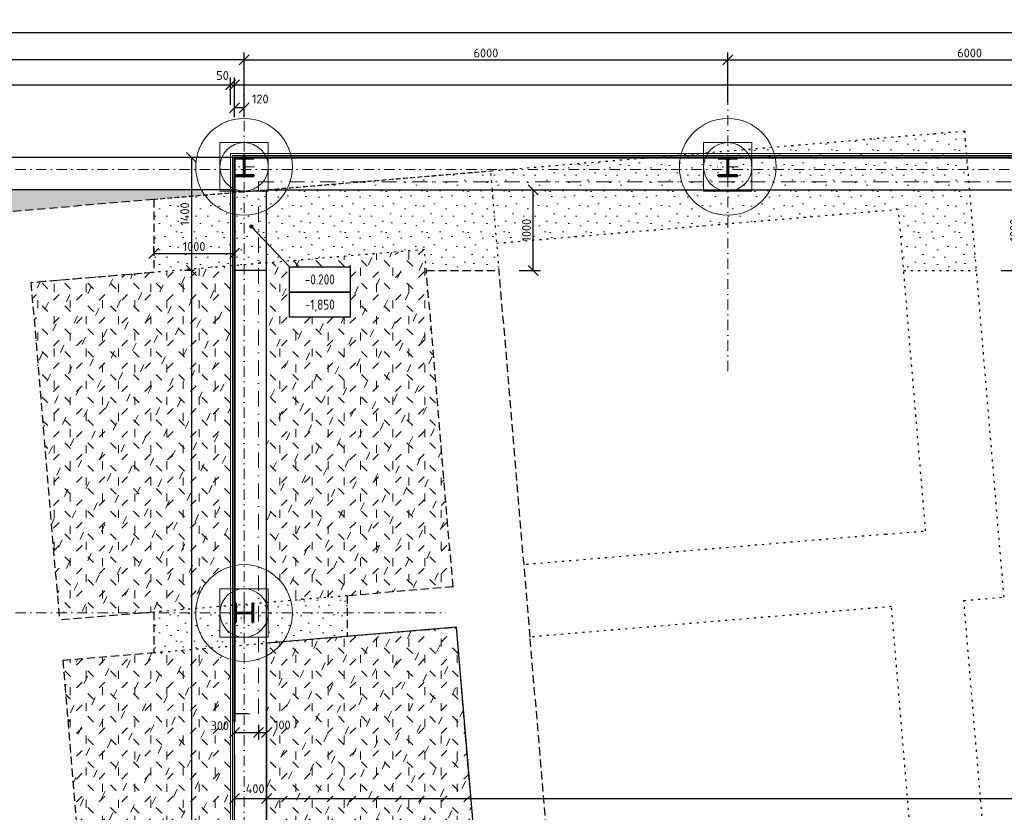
# Model space of a CAD drawing. Header units: millimetres. Extents: x -118752 to 407724, y -73278 to 155058.
# Tile 208 of 256: x 185974 to 198187, y -24454 to -14621. Entities that reach past the tile are written whole.
import ezdxf
from ezdxf.enums import TextEntityAlignment as Align

# ---------------------------------------------------------------- set-up
doc = ezdxf.new("R2010")
doc.units = ezdxf.units.MM
doc.header["$LTSCALE"] = 10
for name, pattern in [('BOURANI', [8.89, 2.54, -6.35]), ('DASH', [0.75, 0.5, -0.25]), ('DASHDOT', [25.4, 12.7, -6.35, 0, -6.35])]:
    doc.linetypes.add(name, pattern=pattern)
for name, color, linetype, lineweight in [('CKBOURANI', 7, 'BOURANI', 25), ('CKDVERE_ZARUBNE_RAM', 5, 'Continuous', 25), ('CKIZOLACE', 1, 'Continuous', 18), ('CKKOTY', 3, 'Continuous', 25), ('CKKOTY_VYS', 3, 'Continuous', 25), ('CKRASTR', 7, 'DASHDOT', 15), ('CKSTENY_REZ', 6, 'Continuous', 50), ('CSPROFILY_OSY', 1, 'DASHDOT', 18), ('CSPROFILY_REZY', 4, 'Continuous', 50), ('srafy', 7, 'Continuous', 18), ('zaklady tence', 2, 'Continuous', 15), ('základy', 5, 'Continuous', 30)]:
    doc.layers.add(name, color=color, linetype=linetype, lineweight=lineweight)
doc.styles.get("Standard").update_dxf_attribs({"font": 'isocpeur.ttf'})
doc.linetypes.add('IZOLACE_PROTIOTRESOVA', pattern='A,0.001,[219,CADKON.SHX,S=1,R=0,X=0,Y=0],-1,[219,CADKON.SHX,S=1,R=180,X=1,Y=0],-1', length=2.001)
doc.dimstyles.new('CADKON', dxfattribs={"dimscale": 50, "dimtxt": 2.2, "dimasz": 2.5, "dimexe": 1.8, "dimexo": 5, "dimgap": 0.6, "dimtad": 1, "dimrnd": 1, "dimtxsty": 'Standard', "dimblk1": 'OBLIQUE', "dimblk2": 'OBLIQUE', "dimsah": 1, "dimcen": 2.5, "dimadec": 1, "dimazin": 2, "dimtfac": 1, "dimtdec": 4, "dimtix": 1, "dimtmove": 2, "dimatfit": 3, "dimldrblk": 'OPEN30', "dimfxl": 5, "dimfxlon": 1, "dimtolj": 1, "dimarcsym": 0})
pattern_1 = [(0, (20.3, 10.16), (0, 508), [0, -508]), (0, (182.9, 20.3), (0, 508), [0, -508]), (0, (91.44, 132.1), (0, 508), [0, -508]), (0, (203.2, 213.36), (0, 508), [0, -508]), (0, (71.1, 243.84), (0, 508), [0, -508]), (0, (111.76, 365.76), (0, 508), [0, -508]), (0, (40.64, 457.2), (0, 508), [0, -508]), (0, (203.2, 447.04), (0, 508), [0, -508]), (0, (325.1, 467.36), (0, 508), [0, -508]), (0, (386.1, 345.44), (0, 508), [0, -508]), (0, (487.7, 335.3), (0, 508), [0, -508]), (0, (487.7, 152.4), (0, 508), [0, -508]), (0, (396.24, 91.44), (0, 508), [0, -508]), (0, (254, 121.9), (0, 508), [0, -508]), (0, (345.44, 213.36), (0, 508), [0, -508]), (0, (254, 304.8), (0, 508), [0, -508]), (0, (467.36, 20.3), (0, 508), [0, -508])]
pattern_2 = [(45, (0, 0), (2e-14, 282.84271), [100, -300]), (135, (212.13, 141.42), (-282.84271, 2e-14), [100, -300]), (90, (0, 0), (-200, 200), [100, -300]), (65, (212.13, 141.42), (-96.7379, 265.7852), [100, -300])]

# ---------------------------------------------------------------- blocks, each defined once
blk = doc.blocks.new('_OBLIQUE')
at = {"color": 0, "linetype": 'ByBlock'}
blk.add_line((-0.5, -0.5), (0.5, 0.5), dxfattribs=at)
blk = doc.blocks.new('*D8342')
at = {"layer": 'CKKOTY', "color": 0, "lineweight": -2}
for p, q in [((188637, -23732), (188637, -24373)), ((189037, -23732), (189037, -24373)), ((188637, -24283), (189037, -24283))]:
    blk.add_line(p, q, dxfattribs=at)
at = {"layer": 'Defpoints', "color": 0}
for p in [(188637, -23232), (189037, -23232), (189037, -24283)]:
    blk.add_point(p, dxfattribs=at)
at = {"layer": 'CKKOTY', "color": 0, "lineweight": -2, "xscale": 125, "yscale": 125, "zscale": 125, "rotation": 180}
blk.add_blockref('_OBLIQUE', (188637, -24283), dxfattribs=at)
at = {"layer": 'CKKOTY', "color": 0, "lineweight": -2, "xscale": 125, "yscale": 125, "zscale": 125}
blk.add_blockref('_OBLIQUE', (189037, -24283), dxfattribs=at)
at = {"layer": 'CKKOTY', "color": 0, "insert": (188894, -24162), "char_height": 110, "attachment_point": 5}
blk.add_mtext('\\A1;400', dxfattribs=at)
blk = doc.blocks.new('_Open30')
at = {"color": 0, "lineweight": -2}
for p, q in [((-1, 0.268), (0, 0)), ((0, 0), (-1, -0.268)), ((0, 0), (-1, 0))]:
    blk.add_line(p, q, dxfattribs=at)
blk = doc.blocks.new('*D8343')
at = {"layer": 'CKKOTY', "color": 0, "lineweight": -2}
for p, q in [((230477, -23012), (230477, -24373)), ((189037, -23732), (189037, -24373)), ((189037, -24283), (230477, -24283))]:
    blk.add_line(p, q, dxfattribs=at)
at = {"layer": 'Defpoints', "color": 0}
for p in [(230477, -22512), (189037, -23232), (230477, -24283)]:
    blk.add_point(p, dxfattribs=at)
at = {"layer": 'CKKOTY', "color": 0, "lineweight": -2, "xscale": 125, "yscale": 125, "zscale": 125, "rotation": 180}
blk.add_blockref('_OBLIQUE', (189037, -24283), dxfattribs=at)
at = {"layer": 'CKKOTY', "color": 0, "lineweight": -2, "xscale": 125, "yscale": 125, "zscale": 125}
blk.add_blockref('_OBLIQUE', (230477, -24283), dxfattribs=at)
at = {"layer": 'CKKOTY', "color": 0, "insert": (209757, -24198), "char_height": 110, "attachment_point": 5}
blk.add_mtext('\\A1;41440', dxfattribs=at)
blk = doc.blocks.new('*D8345')
at = {"layer": 'CKKOTY', "color": 0, "lineweight": -2}
for p, q in [((188937, -23369), (188937, -23555)), ((188637, -23465), (188937, -23465)), ((188637, -23732), (188637, -23555))]:
    blk.add_line(p, q, dxfattribs=at)
at = {"layer": 'Defpoints', "color": 0}
for p in [(188937, -22869), (188637, -23232), (188937, -23465)]:
    blk.add_point(p, dxfattribs=at)
at = {"layer": 'CKKOTY', "color": 0, "lineweight": -2, "xscale": 125, "yscale": 125, "zscale": 125, "rotation": 180}
blk.add_blockref('_OBLIQUE', (188637, -23465), dxfattribs=at)
at = {"layer": 'CKKOTY', "color": 0, "lineweight": -2, "xscale": 125, "yscale": 125, "zscale": 125}
blk.add_blockref('_OBLIQUE', (188937, -23465), dxfattribs=at)
at = {"layer": 'CKKOTY', "color": 0, "insert": (188456, -23380), "char_height": 110, "attachment_point": 5}
blk.add_mtext('\\A1;300', dxfattribs=at)
blk = doc.blocks.new('*D8346')
at = {"layer": 'CKKOTY', "color": 0, "lineweight": -2}
for p, q in [((188937, -23369), (188937, -23555)), ((188937, -23465), (189037, -23465)), ((189037, -23732), (189037, -23555))]:
    blk.add_line(p, q, dxfattribs=at)
at = {"layer": 'Defpoints', "color": 0}
for p in [(188937, -22869), (189037, -23232), (189037, -23465)]:
    blk.add_point(p, dxfattribs=at)
at = {"layer": 'CKKOTY', "color": 0, "lineweight": -2, "xscale": 125, "yscale": 125, "zscale": 125, "rotation": 180}
blk.add_blockref('_OBLIQUE', (188937, -23465), dxfattribs=at)
at = {"layer": 'CKKOTY', "color": 0, "lineweight": -2, "xscale": 125, "yscale": 125, "zscale": 125}
blk.add_blockref('_OBLIQUE', (189037, -23465), dxfattribs=at)
at = {"layer": 'CKKOTY', "color": 0, "insert": (189231, -23371), "char_height": 110, "attachment_point": 5}
blk.add_mtext('\\A1;100', dxfattribs=at)
blk = doc.blocks.new('*D8349')
at = {"layer": 'CKKOTY', "color": 0, "lineweight": -2}
for p, q in [((180337, -15831), (180337, -14688)), ((180337, -14778), (230877, -14778)), ((230877, -15832), (230877, -14688))]:
    blk.add_line(p, q, dxfattribs=at)
at = {"layer": 'Defpoints', "color": 0}
for p in [(230877, -14778), (180337, -16331), (230877, -16332)]:
    blk.add_point(p, dxfattribs=at)
at = {"layer": 'CKKOTY', "color": 0, "lineweight": -2, "xscale": 125, "yscale": 125, "zscale": 125, "rotation": 180}
blk.add_blockref('_OBLIQUE', (180337, -14778), dxfattribs=at)
at = {"layer": 'CKKOTY', "color": 0, "lineweight": -2, "xscale": 125, "yscale": 125, "zscale": 125}
blk.add_blockref('_OBLIQUE', (230877, -14778), dxfattribs=at)
at = {"layer": 'CKKOTY', "color": 0, "insert": (205607, -14693), "char_height": 110, "attachment_point": 5}
blk.add_mtext('\\A1;50540', dxfattribs=at)
blk = doc.blocks.new('*D8350')
at = {"layer": 'CKKOTY', "color": 0, "lineweight": -2}
for p, q in [((188637, -15832), (188637, -15626)), ((188757, -15647), (188757, -15626)), ((188757, -15716), (188637, -15716))]:
    blk.add_line(p, q, dxfattribs=at)
at = {"layer": 'Defpoints', "color": 0}
for p in [(188637, -15716), (188757, -16147), (188637, -16332)]:
    blk.add_point(p, dxfattribs=at)
at = {"layer": 'CKKOTY', "color": 0, "lineweight": -2, "xscale": 125, "yscale": 125, "zscale": 125, "rotation": 180}
blk.add_blockref('_OBLIQUE', (188637, -15716), dxfattribs=at)
at = {"layer": 'CKKOTY', "color": 0, "lineweight": -2, "xscale": 125, "yscale": 125, "zscale": 125}
blk.add_blockref('_OBLIQUE', (188757, -15716), dxfattribs=at)
at = {"layer": 'CKKOTY', "color": 0, "insert": (188958, -15605), "char_height": 110, "attachment_point": 5}
blk.add_mtext('\\A1;120', dxfattribs=at)
blk = doc.blocks.new('*D8351')
at = {"layer": 'CKKOTY', "color": 0, "lineweight": -2}
for p, q in [((188757, -15832), (188757, -15029)), ((188757, -15119), (194757, -15119)), ((194757, -15647), (194757, -15029))]:
    blk.add_line(p, q, dxfattribs=at)
at = {"layer": 'Defpoints', "color": 0}
for p in [(194757, -15119), (194757, -16147), (188757, -16332)]:
    blk.add_point(p, dxfattribs=at)
at = {"layer": 'CKKOTY', "color": 0, "lineweight": -2, "xscale": 125, "yscale": 125, "zscale": 125, "rotation": 180}
blk.add_blockref('_OBLIQUE', (188757, -15119), dxfattribs=at)
at = {"layer": 'CKKOTY', "color": 0, "lineweight": -2, "xscale": 125, "yscale": 125, "zscale": 125}
blk.add_blockref('_OBLIQUE', (194757, -15119), dxfattribs=at)
at = {"layer": 'CKKOTY', "color": 0, "insert": (191757, -15034), "char_height": 110, "attachment_point": 5}
blk.add_mtext('\\A1;6000', dxfattribs=at)
blk = doc.blocks.new('*D8352')
at = {"layer": 'CKKOTY', "color": 0, "lineweight": -2}
for p, q in [((194757, -15647), (194757, -15029)), ((194757, -15119), (200757, -15119)), ((200757, -15647), (200757, -15029))]:
    blk.add_line(p, q, dxfattribs=at)
at = {"layer": 'Defpoints', "color": 0}
for p in [(200757, -15119), (194757, -16147), (200757, -16147)]:
    blk.add_point(p, dxfattribs=at)
at = {"layer": 'CKKOTY', "color": 0, "lineweight": -2, "xscale": 125, "yscale": 125, "zscale": 125, "rotation": 180}
blk.add_blockref('_OBLIQUE', (194757, -15119), dxfattribs=at)
at = {"layer": 'CKKOTY', "color": 0, "lineweight": -2, "xscale": 125, "yscale": 125, "zscale": 125}
blk.add_blockref('_OBLIQUE', (200757, -15119), dxfattribs=at)
at = {"layer": 'CKKOTY', "color": 0, "insert": (197757, -15034), "char_height": 110, "attachment_point": 5}
blk.add_mtext('\\A1;6000', dxfattribs=at)
blk = doc.blocks.new('*D8390')
at = {"layer": 'CKKOTY', "color": 0, "lineweight": -2}
for p, q in [((188137, -16332), (188016, -16332)), ((188106, -16332), (188106, -17732)), ((188137, -17732), (188016, -17732))]:
    blk.add_line(p, q, dxfattribs=at)
at = {"layer": 'Defpoints', "color": 0}
for p in [(188637, -16332), (188106, -17732), (188637, -17732)]:
    blk.add_point(p, dxfattribs=at)
at = {"layer": 'CKKOTY', "color": 0, "lineweight": -2, "xscale": 125, "yscale": 125, "zscale": 125}
for p, rotation in [((188106, -16332), 90), ((188106, -17732), 270)]:
    blk.add_blockref('_OBLIQUE', p, dxfattribs=dict(at, rotation=rotation))
at = {"layer": 'CKKOTY', "color": 0, "insert": (188021, -17032), "char_height": 110, "attachment_point": 5, "rotation": 90}
blk.add_mtext('\\A1;1400', dxfattribs=at)
blk = doc.blocks.new('*D8391')
at = {"layer": 'CKKOTY', "color": 0, "lineweight": -2}
for p, q in [((188137, -17732), (188016, -17732)), ((188106, -17732), (188106, -38632)), ((188137, -38632), (188016, -38632))]:
    blk.add_line(p, q, dxfattribs=at)
at = {"layer": 'Defpoints', "color": 0}
for p in [(188637, -17732), (188106, -38632), (188637, -38632)]:
    blk.add_point(p, dxfattribs=at)
at = {"layer": 'CKKOTY', "color": 0, "lineweight": -2, "xscale": 125, "yscale": 125, "zscale": 125}
for p, rotation in [((188106, -17732), 90), ((188106, -38632), 270)]:
    blk.add_blockref('_OBLIQUE', p, dxfattribs=dict(at, rotation=rotation))
at = {"layer": 'CKKOTY', "color": 0, "insert": (188021, -28182), "char_height": 110, "attachment_point": 5, "rotation": 90}
blk.add_mtext('\\A1;20900', dxfattribs=at)
blk = doc.blocks.new('AB2DFOUND_FOOT')
blk.add_lwpolyline([(-3, -2.5), (-3, 0), (3, 0), (3, -2.5), (-3, -2.5)])
blk = doc.blocks.new('AB2DFOUND_HEAD')
blk.add_lwpolyline([(-3, 0), (-3, 2.5), (3, 2.5), (3, 0), (-3, 0)])
blk = doc.blocks.new('CK_S_EXT_HEAHEA240')
for p, q in [((-120, 115), (120, 115)), ((-120, 115), (-120, 103)), ((-120, 103), (-24.75, 103)), ((-3.75, -82), (-3.75, 82)), ((3.75, -82), (3.75, 82)), ((120, 103), (24.75, 103)), ((120, 115), (120, 103)), ((-120, -115), (-120, -103)), ((-120, -103), (-24.75, -103)), ((-120, -115), (120, -115)), ((120, -103), (24.75, -103)), ((120, -115), (120, -103))]:
    blk.add_line(p, q)
for centre, start, end in [((-24.75, 82), 0, 90), ((24.75, 82), 90, 180), ((-24.75, -82), 270, 0), ((24.75, -82), 180, 270)]:
    blk.add_arc(centre, 21, start, end)
blk = doc.blocks.new('*D9246')
at = {"layer": 'CKKOTY', "color": 0, "lineweight": -2}
for p, q in [((179257, -15369), (179257, -15029)), ((188757, -15119), (179257, -15119)), ((188757, -15369), (188757, -15029))]:
    blk.add_line(p, q, dxfattribs=at)
at = {"layer": 'Defpoints', "color": 0}
for p in [(179257, -15119), (179257, -15935), (188757, -15935)]:
    blk.add_point(p, dxfattribs=at)
at = {"layer": 'CKKOTY', "color": 0, "lineweight": -2, "xscale": 125, "yscale": 125, "zscale": 125, "rotation": 180}
blk.add_blockref('_OBLIQUE', (179257, -15119), dxfattribs=at)
at = {"layer": 'CKKOTY', "color": 0, "lineweight": -2, "xscale": 125, "yscale": 125, "zscale": 125}
blk.add_blockref('_OBLIQUE', (188757, -15119), dxfattribs=at)
at = {"layer": 'CKKOTY', "color": 0, "insert": (184007, -15034), "char_height": 110, "attachment_point": 5}
blk.add_mtext('\\A1;9500', dxfattribs=at)
blk = doc.blocks.new('*D9440')
at = {"layer": 'CKKOTY', "color": 0, "lineweight": -2}
for p, q in [((180337, -15678), (180337, -15338)), ((188587, -15678), (188587, -15338)), ((180337, -15428), (188587, -15428))]:
    blk.add_line(p, q, dxfattribs=at)
at = {"layer": 'Defpoints', "color": 0}
for p in [(188587, -15428), (180337, -16331), (188587, -16332)]:
    blk.add_point(p, dxfattribs=at)
at = {"layer": 'CKKOTY', "color": 0, "lineweight": -2, "xscale": 125, "yscale": 125, "zscale": 125, "rotation": 180}
blk.add_blockref('_OBLIQUE', (180337, -15428), dxfattribs=at)
at = {"layer": 'CKKOTY', "color": 0, "lineweight": -2, "xscale": 125, "yscale": 125, "zscale": 125}
blk.add_blockref('_OBLIQUE', (188587, -15428), dxfattribs=at)
at = {"layer": 'CKKOTY', "color": 0, "insert": (184462, -15343), "char_height": 110, "attachment_point": 5}
blk.add_mtext('\\A1;8250', dxfattribs=at)
blk = doc.blocks.new('*D9441')
at = {"layer": 'CKKOTY', "color": 0, "lineweight": -2}
for p, q in [((188637, -15678), (188637, -15338)), ((230877, -15678), (230877, -15338)), ((188637, -15428), (230877, -15428))]:
    blk.add_line(p, q, dxfattribs=at)
at = {"layer": 'Defpoints', "color": 0}
for p in [(230877, -15428), (188637, -16332), (230877, -16332)]:
    blk.add_point(p, dxfattribs=at)
at = {"layer": 'CKKOTY', "color": 0, "lineweight": -2, "xscale": 125, "yscale": 125, "zscale": 125, "rotation": 180}
blk.add_blockref('_OBLIQUE', (188637, -15428), dxfattribs=at)
at = {"layer": 'CKKOTY', "color": 0, "lineweight": -2, "xscale": 125, "yscale": 125, "zscale": 125}
blk.add_blockref('_OBLIQUE', (230877, -15428), dxfattribs=at)
at = {"layer": 'CKKOTY', "color": 0, "insert": (209757, -15343), "char_height": 110, "attachment_point": 5}
blk.add_mtext('\\A1;42240', dxfattribs=at)
blk = doc.blocks.new('*D9491')
at = {"layer": 'CKKOTY', "color": 0, "lineweight": -2}
for p, q in [((188587, -15678), (188587, -15338)), ((188637, -15678), (188637, -15338)), ((188587, -15428), (188637, -15428))]:
    blk.add_line(p, q, dxfattribs=at)
at = {"layer": 'Defpoints', "color": 0}
for p in [(188637, -15428), (188587, -16332), (188637, -16332)]:
    blk.add_point(p, dxfattribs=at)
at = {"layer": 'CKKOTY', "color": 0, "lineweight": -2, "xscale": 125, "yscale": 125, "zscale": 125}
blk.add_blockref('_OBLIQUE', (188587, -15428), dxfattribs=at)
at = {"layer": 'CKKOTY', "color": 0, "lineweight": -2, "xscale": 125, "yscale": 125, "zscale": 125, "rotation": 180}
blk.add_blockref('_OBLIQUE', (188637, -15428), dxfattribs=at)
at = {"layer": 'CKKOTY', "color": 0, "insert": (188490, -15313), "char_height": 110, "attachment_point": 5}
blk.add_mtext('\\A1;50', dxfattribs=at)
blk = doc.blocks.new('*D9593')
at = {"layer": 'CKKOTY', "color": 0, "lineweight": -2}
for p, q in [((198147, -16732), (198487, -16732)), ((198397, -17732), (198397, -16732)), ((198147, -17732), (198487, -17732))]:
    blk.add_line(p, q, dxfattribs=at)
at = {"layer": 'Defpoints', "color": 0}
for p in [(197842, -16732), (198397, -16732), (197842, -17732)]:
    blk.add_point(p, dxfattribs=at)
at = {"layer": 'CKKOTY', "color": 0, "lineweight": -2, "xscale": 125, "yscale": 125, "zscale": 125}
for p, rotation in [((198397, -16732), 90), ((198397, -17732), 270)]:
    blk.add_blockref('_OBLIQUE', p, dxfattribs=dict(at, rotation=rotation))
at = {"layer": 'CKKOTY', "color": 0, "insert": (198312, -17232), "char_height": 110, "attachment_point": 5, "rotation": 90}
blk.add_mtext('\\A1;1000', dxfattribs=at)
blk = doc.blocks.new('*D9594')
at = {"layer": 'CKKOTY', "color": 0, "lineweight": -2}
for p, q in [((192171, -16732), (192434, -16732)), ((192344, -17732), (192344, -16732)), ((192171, -17732), (192434, -17732))]:
    blk.add_line(p, q, dxfattribs=at)
at = {"layer": 'Defpoints', "color": 0}
for p in [(191921, -16732), (192344, -16732), (191921, -17732)]:
    blk.add_point(p, dxfattribs=at)
at = {"layer": 'CKKOTY', "color": 0, "lineweight": -2, "xscale": 125, "yscale": 125, "zscale": 125}
for p, rotation in [((192344, -16732), 90), ((192344, -17732), 270)]:
    blk.add_blockref('_OBLIQUE', p, dxfattribs=dict(at, rotation=rotation))
at = {"layer": 'CKKOTY', "color": 0, "insert": (192260, -17232), "char_height": 110, "attachment_point": 5, "rotation": 90}
blk.add_mtext('\\A1;1000', dxfattribs=at)
blk = doc.blocks.new('*D9595')
at = {"layer": 'CKKOTY', "color": 0, "lineweight": -2}
for p, q in [((187637, -17506), (187637, -17430)), ((188637, -17506), (188637, -17430)), ((187637, -17520), (188637, -17520))]:
    blk.add_line(p, q, dxfattribs=at)
at = {"layer": 'Defpoints', "color": 0}
for p in [(188637, -17520), (187637, -17756), (188637, -17756)]:
    blk.add_point(p, dxfattribs=at)
at = {"layer": 'CKKOTY', "color": 0, "lineweight": -2, "xscale": 125, "yscale": 125, "zscale": 125, "rotation": 180}
blk.add_blockref('_OBLIQUE', (187637, -17520), dxfattribs=at)
at = {"layer": 'CKKOTY', "color": 0, "lineweight": -2, "xscale": 125, "yscale": 125, "zscale": 125}
blk.add_blockref('_OBLIQUE', (188637, -17520), dxfattribs=at)
at = {"layer": 'CKKOTY', "color": 0, "insert": (188137, -17435), "char_height": 110, "attachment_point": 5}
blk.add_mtext('\\A1;1000', dxfattribs=at)

msp = doc.modelspace()

# ---------------------------------------------------------------- hatches: boundary and pattern name
at = {"layer": 'srafy'}
h = msp.add_hatch(dxfattribs=at)
h.set_pattern_fill('STIPPLE', color=256, scale=20, style=0)
h.set_pattern_definition(pattern_1)
h.paths.add_polyline_path([(196875.316, -16977.584), (196938.828, -17731.562), (197842.015, -17731.562), (197696.596, -16005.216), (191817.417, -16500.451), (191836.911, -16731.562), (191893.063, -17397.266)])
at = {"layer": 'srafy', "transparency": 33554661}
h = msp.add_hatch(dxfattribs=at)
h.set_pattern_fill('ZEM_ZASYP_NOSNY', color=256, scale=100, style=0)
h.set_pattern_definition(pattern_2)
h.paths.add_polyline_path([(182391.901, -31125.432), (181968.47, -31125.432), (181968.47, -27481.562), (180337.03, -27481.562), (180336.876, -32981.562), (186778.589, -32981.562), (186960.083, -32966.274), (186835.414, -31220.578), (184344.237, -31430.423), (184011.603, -27481.562), (182391.901, -27481.562)])
h.paths.add_polyline_path([(182391.901, -27481.562), (184011.603, -27481.562), (183777.655, -24704.244), (185770.597, -24536.368), (185555.392, -21981.562), (180337.184, -21981.562), (180337.03, -27481.562), (181968.47, -27481.562), (181968.47, -27031.868), (182391.901, -27031.868)])
h.paths.add_polyline_path([(180337.184, -21981.562), (185555.392, -21981.562), (185141.062, -17062.836), (187636.708, -16852.614), (188271.247, -16799.163, -0.033320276), (188228.71, -16731.551), (184181.614, -16731.437), (184181.614, -17800.074), (182850.755, -18614.745), (182798.452, -18614.745), (182338.473, -18614.745), (182063.473, -18614.745), (182050.973, -18614.745), (182038.473, -18614.745), (181838.473, -18614.745), (181838.476, -17842.01), (181838.477, -17623.154), (181838.48, -16731.372), (181838.481, -16481.562), (180337.339, -16481.562)])
h.paths.add_polyline_path([(181807.79, -17215.413), (182071.79, -17215.413), (182071.79, -17380.413), (181807.79, -17380.413)], flags=24)
h.paths.add_polyline_path([(181585.14, -18039.82), (181401.807, -18039.82), (181401.807, -17647.487), (181585.14, -17647.487)], flags=24)
h.paths.add_polyline_path([(181785.14, -18335.676), (181601.807, -18335.676), (181601.807, -17866.343), (181785.14, -17866.343)], flags=24)
at = {"layer": 'srafy'}
h = msp.add_hatch(dxfattribs=at)
h.set_pattern_fill('STIPPLE', color=256, scale=20, style=0)
h.set_pattern_definition(pattern_1)
edge = h.paths.add_edge_path()
edge.add_arc((188756.708, -16446.562), 600, 215.9917298, 258.463041, ccw=False)
edge.add_line((188271.247, -16799.163), (187636.708, -16852.614))
edge.add_line((187636.708, -16852.614), (187636.708, -17755.801))
edge.add_line((187636.708, -17755.801), (188636.708, -17671.566))
edge.add_line((188636.708, -17671.566), (188636.708, -17034.44))
edge = h.paths.add_edge_path()
edge.add_arc((188756.708, -16446.562), 600, 258.463041, 270, ccw=False)
edge.add_line((188636.708, -17034.44), (188636.708, -17671.566))
edge.add_line((188636.708, -17671.566), (188756.708, -17661.458))
edge.add_line((188756.708, -17661.458), (188756.708, -17046.562))
edge = h.paths.add_edge_path()
edge.add_line((188756.708, -17046.562), (188756.708, -17661.458))
edge.add_line((188756.708, -17661.458), (188936.708, -17646.295))
edge.add_line((188936.708, -17646.295), (188936.708, -17281.833))
edge.add_line((188936.708, -17281.833), (188936.708, -17018.926))
edge.add_arc((188756.708, -16446.562), 600, 270, 287.4576031, ccw=False)
edge = h.paths.add_edge_path(flags=16)
edge.add_arc((188846.358, -17186.594), 12.5, 133.4909166, 313.4909166)
edge.add_arc((188846.358, -17186.594), 12.5, 313.4909166, 493.4909166)
edge = h.paths.add_edge_path()
edge.add_line((188936.708, -17018.926), (188936.708, -17281.833))
edge.add_line((188936.708, -17281.833), (189036.708, -17387.245))
edge.add_line((189036.708, -17387.245), (189036.708, -16977.222))
edge.add_arc((188756.708, -16446.562), 600, 287.4576031, 297.8181393, ccw=False)
edge = h.paths.add_edge_path()
edge.add_line((189036.708, -16977.222), (189036.708, -17387.245))
edge.add_line((189036.708, -17387.245), (189256.875, -17619.326))
edge.add_line((189256.875, -17619.326), (190996.138, -17472.819))
edge.add_line((190996.138, -17472.819), (191017.965, -17731.562))
edge.add_line((191017.965, -17731.562), (191921.26, -17731.562))
edge.add_line((191921.26, -17731.562), (191893.063, -17397.266))
edge.add_line((191893.063, -17397.266), (191836.911, -16731.562))
edge.add_line((191836.911, -16731.562), (189284.699, -16731.562))
edge.add_arc((188756.708, -16446.562), 600, 297.8181393, 331.64065, ccw=False)
h.paths.add_polyline_path([(189036.708, -17387.245), (188936.708, -17281.833), (188936.708, -17646.295), (189036.708, -17637.872)])
h.paths.add_polyline_path([(189036.708, -17387.245), (189036.708, -17637.872), (189256.875, -17619.326)])
edge = h.paths.add_edge_path()
edge.add_line((191828.476, -16631.562), (190260.924, -16631.562))
edge.add_line((190260.924, -16631.562), (189294.313, -16712.985))
edge.add_arc((188756.708, -16446.562), 600, 331.64065, 333.6381942, ccw=False)
edge.add_line((189284.699, -16731.562), (191836.911, -16731.562))
edge.add_line((191836.911, -16731.562), (191828.476, -16631.562))
h.paths.add_polyline_path([(191828.476, -16631.562), (191817.417, -16500.451), (190260.924, -16631.562)])
h.paths.add_polyline_path([(187541.051, -17196.562), (187541.051, -16866.562), (187706.051, -16866.562), (187706.051, -17196.562)], flags=24)
h = msp.add_hatch(dxfattribs=at)
h.set_pattern_fill('STIPPLE', color=256, scale=20, style=0)
h.set_pattern_definition(pattern_1)
edge = h.paths.add_edge_path()
edge.add_line((189073.773, -16731.562), (188936.708, -16743.108))
edge.add_line((188936.708, -16743.108), (188936.708, -17018.926))
edge.add_arc((188756.708, -16446.562), 600, 287.4576031, 297.8181393)
edge.add_arc((188756.708, -16446.562), 600, 297.8181393, 331.64065)
edge.add_line((189284.699, -16731.562), (189073.773, -16731.562))
edge = h.paths.add_edge_path()
edge.add_line((188936.708, -17018.926), (188936.708, -16743.108))
edge.add_line((188936.708, -16743.108), (188756.708, -16758.27))
edge.add_line((188756.708, -16758.27), (188756.708, -17046.562))
edge.add_arc((188756.708, -16446.562), 600, 270, 287.4576031)
edge = h.paths.add_edge_path()
edge.add_line((188756.708, -16758.27), (188636.708, -16768.379))
edge.add_line((188636.708, -16768.379), (188636.708, -17034.44))
edge.add_arc((188756.708, -16446.562), 600, 258.463041, 270)
edge.add_line((188756.708, -17046.562), (188756.708, -16758.27))
edge = h.paths.add_edge_path()
edge.add_line((188636.708, -16768.379), (188271.247, -16799.163))
edge.add_arc((188756.708, -16446.562), 600, 215.9917298, 258.463041)
edge.add_line((188636.708, -17034.44), (188636.708, -16768.379))
at = {"layer": 'srafy', "transparency": 33554661}
h = msp.add_hatch(dxfattribs=at)
h.set_pattern_fill('ZEM_ZASYP_NOSNY', color=256, scale=100, style=0)
h.set_pattern_definition(pattern_2)
edge = h.paths.add_edge_path()
edge.add_line((189256.875, -17619.326), (189036.708, -17637.872))
edge.add_line((189036.708, -17637.872), (189036.708, -17731.562))
edge.add_line((189036.708, -17731.562), (189036.708, -21450.902))
edge.add_arc((188756.708, -21981.562), 600, 14.8799216, 62.1818607, ccw=False)
edge.add_line((189336.588, -21827.486), (190036.708, -21768.511))
edge.add_line((190036.708, -21768.511), (191349.187, -21657.954))
edge.add_line((191349.187, -21657.954), (191017.965, -17731.562))
edge.add_line((191017.965, -17731.562), (190996.138, -17472.819))
edge.add_line((190996.138, -17472.819), (189256.875, -17619.326))
h.paths.add_polyline_path([(190071.305, -18312.243), (189321.305, -18312.243), (189321.305, -17999.743), (189321.305, -17687.243), (190071.305, -17687.243), (190071.305, -17999.743)], flags=16)
h.paths.add_polyline_path([(189482.139, -18285.16), (189482.139, -18051.826), (189910.472, -18051.826), (189910.472, -18285.16)], flags=8)
h.paths.add_polyline_path([(189474.639, -17947.66), (189474.639, -17739.326), (189917.972, -17739.326), (189917.972, -17947.66)], flags=8)
h = msp.add_hatch(dxfattribs=at)
h.set_pattern_fill('ZEM_ZASYP_NOSNY', color=256, scale=100, style=0)
h.set_pattern_definition(pattern_2)
edge = h.paths.add_edge_path()
edge.add_line((188586.708, -21406.149), (188586.708, -17675.778))
edge.add_line((188586.708, -17675.778), (187636.708, -17755.801))
edge.add_line((187636.708, -17755.801), (186113.43, -17884.115))
edge.add_line((186113.43, -17884.115), (186458.58, -21981.562))
edge.add_line((186458.58, -21981.562), (187507.468, -21981.562))
edge.add_line((187507.468, -21981.562), (187636.708, -21970.676))
edge.add_line((187636.708, -21970.676), (188159.225, -21926.661))
edge.add_arc((188756.708, -21981.562), 600, 106.4592496, 174.7500025, ccw=False)
at = {"layer": 'srafy'}
h = msp.add_hatch(dxfattribs=at)
h.set_pattern_fill('STIPPLE', color=256, scale=20, style=0)
h.set_pattern_definition(pattern_1)
h.paths.add_polyline_path([(190036.708, -21768.511), (187636.708, -21970.676), (187636.708, -22472.447), (190036.708, -22270.282)])
at = {"layer": 'srafy', "transparency": 33554661}
h = msp.add_hatch(dxfattribs=at)
h.set_pattern_fill('ZEM_ZASYP_NOSNY', color=256, scale=100, style=0)
h.set_pattern_definition(pattern_2)
h.paths.add_polyline_path([(189036.708, -22354.517), (189036.708, -24855.764), (191600.763, -24639.456), (191391.245, -22156.182)])
h = msp.add_hatch(dxfattribs=at)
h.set_pattern_fill('ZEM_ZASYP_NOSNY', color=256, scale=100, style=0)
h.set_pattern_definition(pattern_2)
edge = h.paths.add_edge_path()
edge.add_line((187636.708, -24981.182), (188586.708, -24901.036))
edge.add_line((188586.708, -24901.036), (188586.708, -22556.975))
edge.add_arc((188756.708, -21981.562), 600, 226.0057695, 253.5407504, ccw=False)
edge.add_line((188339.956, -22413.208), (187636.708, -22472.447))
edge.add_line((187636.708, -22472.447), (186507.939, -22567.529))
edge.add_line((186507.939, -22567.529), (186717.746, -25058.709))
edge.add_line((186717.746, -25058.709), (187636.708, -24981.182))
h.paths.add_polyline_path([(188323.939, -23297.378), (188587.939, -23297.378), (188587.939, -23462.378), (188323.939, -23462.378)], flags=24)
h = msp.add_hatch(dxfattribs=at)
h.set_pattern_fill('ZEM_ZASYP_NOSNY', color=256, scale=100, style=0)
h.set_pattern_definition(pattern_2)
edge = h.paths.add_edge_path()
edge.add_line((186742.965, -25357.648), (184750.023, -25525.524))
edge.add_line((184750.023, -25525.524), (184914.791, -27481.562))
edge.add_line((184914.791, -27481.562), (188156.708, -27481.562))
edge.add_arc((188756.708, -27481.562), 600, 106.4592496, 180, ccw=False)
edge.add_line((188586.708, -26906.149), (188586.708, -25202.102))
edge.add_line((188586.708, -25202.102), (187636.708, -25282.248))
edge.add_line((187636.708, -25282.248), (186742.965, -25357.648))
edge = h.paths.add_edge_path()
edge.add_line((188586.708, -28790.023), (188586.708, -28056.975))
edge.add_arc((188756.708, -27481.562), 600, 180, 253.5407504, ccw=False)
edge.add_line((188156.708, -27481.562), (184914.791, -27481.562))
edge.add_line((184914.791, -27481.562), (185165.517, -30458.055))
edge.add_line((185165.517, -30458.055), (187656.694, -30248.21))
edge.add_line((187656.694, -30248.21), (188586.708, -30169.75))
edge.add_line((188586.708, -30169.75), (188586.708, -28790.023))
h.paths.add_polyline_path([(188323.939, -23297.378), (188587.939, -23297.378), (188587.939, -23462.378), (188323.939, -23462.378)], flags=24)
h.paths.add_polyline_path([(187938.155, -28390.562), (187938.155, -27972.562), (188103.155, -27972.562), (188103.155, -28390.562)], flags=24)
h.paths.add_polyline_path([(186881.092, -29354.659), (186881.092, -29021.325), (187134.426, -29021.325), (187134.426, -29354.659)], flags=24)
h = msp.add_hatch(dxfattribs=at)
h.set_pattern_fill('ZEM_ZASYP_NOSNY', color=256, scale=100, style=0)
h.set_pattern_definition(pattern_2)
edge = h.paths.add_edge_path()
edge.add_line((188586.708, -30470.816), (188586.708, -30169.75))
edge.add_line((188586.708, -30169.75), (187656.694, -30248.21))
edge.add_line((187656.694, -30248.21), (187883.379, -32981.562))
edge.add_line((187883.379, -32981.562), (188156.708, -32981.562))
edge.add_arc((188756.708, -32981.562), 600, 168.6023067, 180, ccw=False)
edge.add_arc((188756.708, -32981.562), 600, 106.4592496, 168.6023067, ccw=False)
edge.add_line((188586.708, -32406.149), (188586.708, -30470.816))
h.paths.add_polyline_path([(188323.939, -23297.378), (188587.939, -23297.378), (188587.939, -23462.378), (188323.939, -23462.378)], flags=24)
h.paths.add_polyline_path([(187938.155, -28390.562), (187938.155, -27972.562), (188103.155, -27972.562), (188103.155, -28390.562)], flags=24)
h.paths.add_polyline_path([(186881.092, -29354.659), (186881.092, -29021.325), (187134.426, -29021.325), (187134.426, -29354.659)], flags=24)

# ---------------------------------------------------------------- linework, layer by layer
at = {"layer": 'CKBOURANI'}
for p, q in [((197696.596, -16005.216), (187636.708, -16852.614)), ((198183.437, -21784.748), (197696.596, -16005.216)), ((190996.138, -17472.819), (186113.43, -17884.115)), ((190996.138, -17472.819), (187636.708, -17755.801)), ((191017.965, -17731.562), (190996.138, -17472.819)), ((196938.828, -17731.562), (197842.015, -17731.562)), ((196712.833, -21005.437), (192229.264, -21383.112)), ((190036.708, -21768.511), (187636.708, -21970.676)), ((197685.201, -21826.717), (198183.437, -21784.748)), ((198537.172, -31940.897), (197685.201, -21826.717)), ((196788.377, -21902.261), (192304.91, -22279.927)), ((197101.94, -25664.221), (196788.377, -21902.261)), ((187636.708, -22472.447), (190036.708, -22270.282))]:
    msp.add_line(p, q, dxfattribs=at)
at = {"layer": 'CKBOURANI', "linetype": 'DASH', "ltscale": 20}
for p, q in [((187636.708, -16852.614), (187636.708, -17755.801)), ((187636.708, -17755.801), (186113.43, -17884.115)), ((191017.965, -17731.562), (191921.26, -17731.562)), ((191349.187, -21657.954), (191017.965, -17731.562)), ((186113.43, -17884.115), (186465.97, -22069.293)), ((191349.187, -21657.954), (190036.708, -21768.511)), ((190036.708, -21768.511), (190036.708, -22270.282)), ((187636.708, -21970.676), (186465.97, -22069.293)), ((187636.708, -21970.676), (187636.708, -22472.447)), ((190036.708, -22270.282), (191391.245, -22156.182)), ((191601.375, -24646.707), (191391.27, -22156.18)), ((186507.939, -22567.529), (187636.708, -22472.447)), ((186507.939, -22567.529), (186717.746, -25058.709))]:
    msp.add_line(p, q, dxfattribs=at)
at = {"layer": 'CKBOURANI'}
for points in [[(191836.911, -16731.562), (191817.417, -16500.451), (187636.708, -16852.614)], [(191921.26, -17731.562), (191836.911, -16731.562)], [(196712.833, -21005.437), (197211.069, -20963.468), (196875.316, -16977.584), (191893.063, -17397.266)]]:
    msp.add_lwpolyline(points, dxfattribs=at)
at = {"layer": 'CKBOURANI', "linetype": 'DASH', "ltscale": 20}
for points in [[(187636.708, -16852.614), (185141.062, -17062.836), (185770.597, -24536.368), (183777.655, -24704.244), (184344.237, -31430.423), (186835.414, -31220.578), (187024.275, -33865.148), (187949.842, -33782.974)], [(192304.91, -22279.927), (191921.26, -17731.562)], [(193235.596, -33313.695), (192304.91, -22279.927)]]:
    msp.add_lwpolyline(points, dxfattribs=at)
at = {"layer": 'CKDVERE_ZARUBNE_RAM'}
msp.add_line((188796.708, -23231.562), (188646.708, -23231.562), dxfattribs=at)
at = {"layer": 'CKIZOLACE'}
for p, q in [((214073.949, -16281.562), (188586.708, -16281.562)), ((188586.708, -16281.562), (188586.708, -38681.562))]:
    msp.add_line(p, q, dxfattribs=at)
at = {"layer": 'CKIZOLACE', "linetype": 'IZOLACE_PROTIOTRESOVA', "ltscale": 2.5}
msp.add_lwpolyline([(214073.949, -16306.562), (188611.708, -16306.562), (188611.708, -38656.562), (213786.708, -38656.562)], dxfattribs=at)
at = {"layer": 'CKRASTR'}
for p, q in [((188756.708, -42174.182), (188756.708, -15481.562)), ((194756.708, -18981.562), (194756.708, -15481.562)), ((178553.781, -16481.562), (231756.708, -16481.562)), ((178553.781, -21981.562), (191263.676, -21981.562))]:
    msp.add_line(p, q, dxfattribs=at)
at = {"layer": 'CKSTENY_REZ'}
for p, q in [((230876.708, -16331.562), (188636.708, -16331.562)), ((188636.708, -16331.562), (188636.708, -23331.562))]:
    msp.add_line(p, q, dxfattribs=at)
at = {"layer": 'CSPROFILY_OSY'}
for p, q in [((188756.708, -16286.562), (188756.708, -16571.562)), ((194756.708, -16286.562), (194756.708, -16571.562)), ((188886.708, -16446.562), (188626.708, -16446.562)), ((194886.708, -16446.562), (194626.708, -16446.562)), ((188756.708, -21851.562), (188756.708, -22111.562)), ((188631.708, -21981.562), (188881.708, -21981.562))]:
    msp.add_line(p, q, dxfattribs=at)
at = {"layer": 'Defpoints'}
msp.add_lwpolyline([(189036.708, -22354.517), (189036.708, -24855.764), (191600.763, -24639.456), (191391.245, -22156.182)], close=True, dxfattribs=at)
at = {"layer": 'zaklady tence', "linetype": 'DASHDOT', "ltscale": 1.5}
for p, q in [((188936.708, -16631.562), (230576.708, -16631.562)), ((188936.708, -23231.562), (188936.708, -16631.562)), ((188636.708, -23231.562), (188936.708, -23231.562))]:
    msp.add_line(p, q, dxfattribs=at)
at = {"layer": 'zaklady tence'}
for points in [[(188456.708, -16146.562), (189056.708, -16146.562), (189056.708, -16746.562), (188456.708, -16746.562)], [(194456.708, -16146.562), (195056.708, -16146.562), (195056.708, -16746.562), (194456.708, -16746.562)], [(188456.708, -21681.562), (189056.708, -21681.562), (189056.708, -22281.562), (188456.708, -22281.562)]]:
    msp.add_lwpolyline(points, close=True, dxfattribs=at)
for centre, radius in [((188756.708, -16446.562), 600), ((194756.708, -16446.562), 600), ((188756.708, -16446.562), 300), ((194756.708, -16446.562), 300), ((188756.708, -21981.562), 600), ((188756.708, -21981.562), 300)]:
    msp.add_circle(centre, radius, dxfattribs=at)
at = {"layer": 'základy'}
for p, q in [((188636.708, -16331.562), (180337.343, -16331.33)), ((188636.708, -38631.562), (188636.708, -16331.562)), ((188636.708, -16331.562), (230876.708, -16331.562)), ((188636.708, -16331.562), (188636.708, -16731.562)), ((188636.708, -16731.562), (180337.343, -16731.33)), ((189036.708, -38231.562), (189036.708, -16731.562)), ((189036.708, -16731.562), (230476.708, -16731.562)), ((189036.708, -17731.562), (188636.708, -17731.562))]:
    msp.add_line(p, q, dxfattribs=at)

# ---------------------------------------------------------------- block references
at = {"layer": 'CKKOTY_VYS'}
ref = msp.add_blockref('AB2DFOUND_HEAD', (189696.305, -17999.743), dxfattribs=dict(at, xscale=125, yscale=125, zscale=125))
ref.add_attrib('HEIGHT', '-0.200', dxfattribs={"height": 125, "width": 0.8}).set_placement((189696.305, -17843.493), align=Align.MIDDLE_CENTER)
ref = msp.add_blockref('AB2DFOUND_FOOT', (189696.305, -17999.743), dxfattribs=dict(at, xscale=125, yscale=125, zscale=125))
ref.add_attrib('HEIGHT', '-1,850', dxfattribs={"height": 125, "width": 0.8}).set_placement((189696.305, -18155.993), align=Align.MIDDLE_CENTER)
at = {"layer": 'CSPROFILY_REZY'}
for p, rotation in [((188756.708, -16446.562), 180), ((194756.708, -16446.562), 180), ((188756.708, -21981.562), 270)]:
    msp.add_blockref('CK_S_EXT_HEAHEA240', p, dxfattribs=dict(at, rotation=rotation))

# ---------------------------------------------------------------- dimensions: what is measured, and where the dimension line sits
at = {"layer": 'CKKOTY'}
for base, p1, p2, override, picture, middle in [((230876.708, -14778.073), (180337.343, -16331.33), (230876.708, -16331.562), {"dimscale": 50, "dimexo": 10, "dimdec": 0, "dimrnd": 5, "dimfxl": 1, "dimfxlon": 0}, '*D8349', (205607.025, -14693.073)), ((194756.708, -15118.836), (188756.708, -16331.562), (194756.708, -16146.562), {"dimscale": 50, "dimexo": 10, "dimdec": 0, "dimrnd": 5, "dimtmove": 2, "dimfxl": 1, "dimfxlon": 0}, '*D8351', (191756.708, -15033.836)), ((200756.708, -15118.836), (194756.708, -16146.562), (200756.708, -16146.562), {"dimscale": 50, "dimexo": 10, "dimdec": 0, "dimrnd": 5, "dimtmove": 2, "dimfxl": 1, "dimfxlon": 0}, '*D8352', (197756.708, -15033.836)), ((230876.708, -15427.559), (188636.708, -16331.562), (230876.708, -16331.562), {"dimtmove": 2}, '*D9441', (209756.708, -15342.559)), ((230476.708, -24282.567), (189036.708, -23231.562), (230476.708, -22512.222), {"dimscale": 50, "dimexo": 10, "dimdec": 0, "dimrnd": 5, "dimtmove": 2, "dimfxl": 1, "dimfxlon": 0}, '*D8343', (209756.708, -24197.567))]:
    dim = msp.add_linear_dim(base=base, p1=p1, p2=p2, dimstyle='CADKON', override=override, dxfattribs=at)
    dim.commit()
    dim.dimension.update_dxf_attribs({"geometry": picture, "text_midpoint": middle})
for base, p1, p2, picture, middle in [((179256.708, -15118.836), (188756.708, -15935.149), (179256.708, -15935.149), '*D9246', (184006.708, -15033.836)), ((188586.70795, -15427.55927), (180336.51291, -16330.77173), (188586.70795, -16331.56234), '*D9440', (184461.61043, -15342.55927)), ((188636.708, -17520), (187636.708, -17755.801), (188636.708, -17755.801), '*D9595', (188136.708, -17435))]:
    dim = msp.add_linear_dim(base=base, p1=p1, p2=p2, dimstyle='CADKON', dxfattribs=at)
    dim.commit()
    dim.dimension.update_dxf_attribs({"geometry": picture, "text_midpoint": middle})
dim = msp.add_linear_dim(base=(188636.708, -15427.559), p1=(188586.708, -16331.562), p2=(188636.708, -16331.562), dimstyle='CADKON', dxfattribs=at)
dim.commit()
dim.dimension.update_dxf_attribs({"geometry": '*D9491', "text_midpoint": (188489.692, -15313.456), "dimtype": 160})
for base, p1, p2, override, picture, middle in [((188636.708, -15716.017), (188756.708, -16146.562), (188636.708, -16331.562), {"dimscale": 50, "dimexo": 10, "dimdec": 0, "dimrnd": 5, "dimfxl": 1, "dimfxlon": 0}, '*D8350', (188957.923, -15604.641)), ((188936.708, -23465.109), (188636.708, -23231.562), (188936.708, -22868.97), {"dimscale": 50, "dimexo": 10, "dimdec": 0, "dimrnd": 5, "dimfxl": 1, "dimfxlon": 0}, '*D8345', (188455.939, -23379.878)), ((189036.708, -23465.109), (188936.708, -22868.97), (189036.708, -23231.562), {"dimscale": 50, "dimexo": 10, "dimdec": 0, "dimrnd": 5, "dimtmove": 2, "dimfxl": 1, "dimfxlon": 0}, '*D8346', (189231.316, -23370.862)), ((189036.708, -24282.567), (188636.708, -23231.562), (189036.708, -23231.562), {"dimscale": 50, "dimexo": 10, "dimdec": 0, "dimrnd": 5, "dimfxl": 1, "dimfxlon": 0}, '*D8342', (188894.436, -24161.903))]:
    dim = msp.add_linear_dim(base=base, p1=p1, p2=p2, dimstyle='CADKON', override=override, dxfattribs=at)
    dim.commit()
    dim.dimension.update_dxf_attribs({"geometry": picture, "text_midpoint": middle, "dimtype": 160})
for base, p1, p2, override, picture, middle in [((188105.655, -17731.562), (188636.708, -16331.562), (188636.708, -17731.562), {"dimscale": 50, "dimexo": 10, "dimdec": 0, "dimrnd": 5, "dimfxl": 1, "dimfxlon": 0}, '*D8390', (188020.655, -17031.562)), ((188105.655, -38631.562), (188636.708, -17731.562), (188636.708, -38631.562), {"dimscale": 50, "dimexo": 10, "dimdec": 0, "dimrnd": 5, "dimtmove": 2, "dimfxl": 1, "dimfxlon": 0}, '*D8391', (188020.655, -28181.562))]:
    dim = msp.add_linear_dim(base=base, p1=p1, p2=p2, angle=90, dimstyle='CADKON', override=override, dxfattribs=at)
    dim.commit()
    dim.dimension.update_dxf_attribs({"geometry": picture, "text_midpoint": middle})
for base, p1, p2, picture, middle in [((192344.5, -16731.562), (191921.26, -17731.562), (191921.26, -16731.562), '*D9594', (192259.5, -17231.562)), ((198397, -16731.562), (197842.015, -17731.562), (197842.015, -16731.562), '*D9593', (198312, -17231.562))]:
    dim = msp.add_linear_dim(base=base, p1=p1, p2=p2, angle=90, dimstyle='CADKON', dxfattribs=at)
    dim.commit()
    dim.dimension.update_dxf_attribs({"geometry": picture, "text_midpoint": middle})

# ---------------------------------------------------------------- leaders
at = {"layer": 'CKKOTY_VYS'}
msp.add_leader([(188846.358, -17186.594), (189321.305, -17687.243)], dimstyle='CADKON', override={"dimscale": 50, "dimasz": 1, "dimldrblk": 'Dot'}, dxfattribs=at)

doc.saveas('drawing.dxf')
